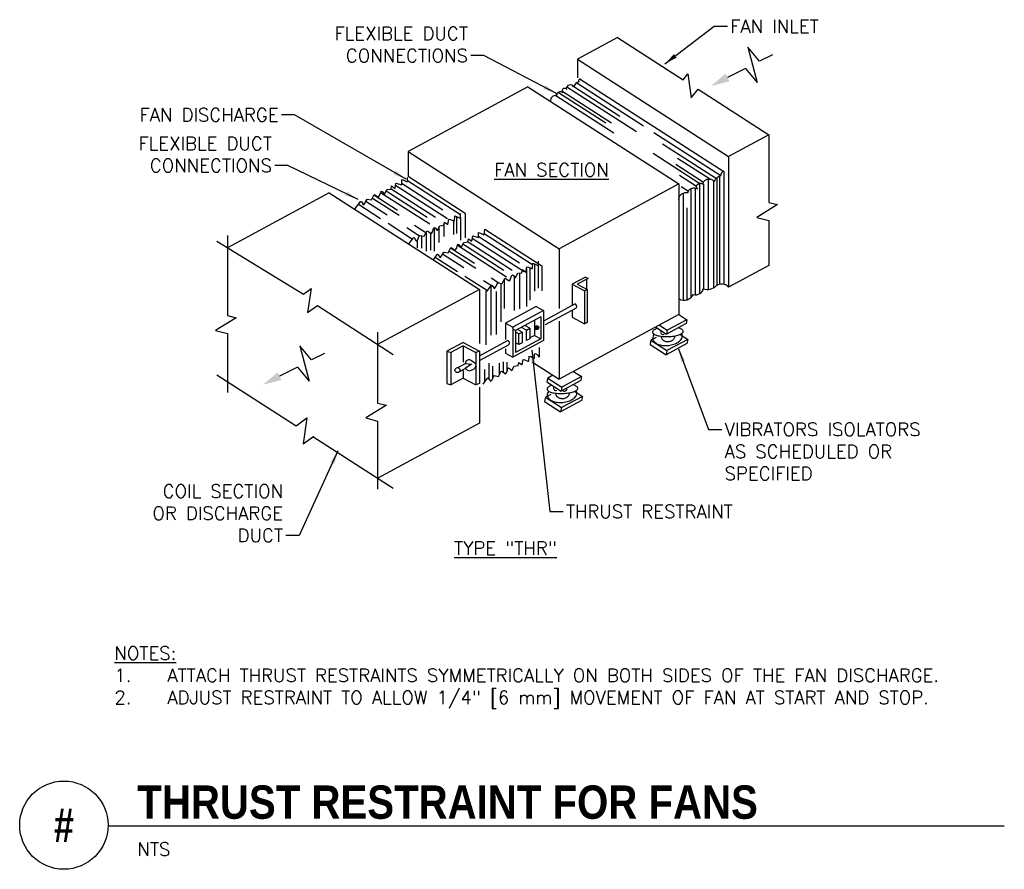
# Model space of a CAD drawing. Header units: inches. Extents: x 0.69 to 7.65, y 0.19 to 6.2.
import ezdxf
from ezdxf.enums import TextEntityAlignment as Align

# ---------------------------------------------------------------- set-up
doc = ezdxf.new("R2010")
doc.units = ezdxf.units.IN
doc.header["$MEASUREMENT"] = 0
for name, color, linetype in [('M-DETL-HEVY', 5, 'Continuous'), ('M-DETL-MEDM', 4, 'Continuous'), ('M-DETL-TEXT', 2, 'Continuous')]:
    doc.layers.add(name, color=color, linetype=linetype)
doc.styles.add('BOLD', font='bold.shx', dxfattribs={"width": 0.9})
doc.styles.add('Romans', font='romans.shx')
doc.dimstyles.new('VA-Dims', dxfattribs={"dimtxt": 0.09375, "dimasz": 0.09375, "dimexe": 0.09375, "dimexo": 0.03125, "dimgap": 0.02, "dimtad": 1, "dimdec": 5, "dimzin": 0, "dimdsep": 46, "dimlunit": 4, "dimtxsty": 'Romans', "dimblk": 'ARCHTICK', "dimcen": 0.09375, "dimclrd": 256, "dimclre": 256, "dimclrt": 256, "dimadec": 0, "dimazin": 0, "dimtfac": 1, "dimtdec": 5, "dimtofl": 0, "dimtmove": 0, "dimatfit": 3, "dimfxl": 1, "dimfrac": 2, "dimtolj": 1, "dimtzin": 0, "dimlwd": -1, "dimlwe": -1, "dimarcsym": 0})

# ---------------------------------------------------------------- blocks, each defined once
blk = doc.blocks.new('_ArchTick')
at = {"color": 0, "linetype": 'ByBlock', "const_width": 0.15}
blk.add_lwpolyline([(-0.5, -0.5), (0.5, 0.5)], dxfattribs=at)
blk = doc.blocks.new('ARROWR')
for p, q in [((0.734, 0.258), (0.62, -0.258)), ((0.792, 0), (0.734, 0.258)), ((0.562, 0), (0.271, 0)), ((0.562, 0), (0.62, -0.258)), ((1, 0), (0.792, 0))]:
    blk.add_line(p, q)
blk.add_solid([(0.271, 0.062), (0.271, -0.062), (0, 0)])

msp = doc.modelspace()

# ---------------------------------------------------------------- linework, layer by layer
at = {"layer": 'M-DETL-HEVY'}
for p, q in [((4.9181, 6.0753), (4.6342, 5.9219)), ((4.9181, 6.0753), (5.3827, 5.7762)), ((4.6342, 5.9219), (4.6342, 5.7897)), ((4.6342, 5.9219), (5.7033, 5.2336)), ((5.3827, 5.7762), (5.4154, 5.8193)), ((5.4154, 5.8193), (5.4392, 5.6491)), ((4.2832, 5.7272), (3.4355, 5.2693)), ((4.2832, 5.7272), (5.3524, 5.0388)), ((4.6541, 5.7811), (5.6698, 5.1272)), ((5.4392, 5.6491), (5.4871, 5.709)), ((5.4871, 5.709), (5.9873, 5.387)), ((5.9873, 5.387), (5.7033, 5.2336)), ((5.9873, 5.387), (5.9873, 4.9075)), ((3.4355, 5.2693), (4.5046, 4.5809)), ((3.4355, 5.2693), (3.4355, 5.0934)), ((5.7033, 5.2336), (5.7033, 4.3093)), ((5.3524, 5.0388), (4.5046, 4.5809)), ((5.3524, 5.0388), (5.3524, 4.1145)), ((2.8783, 4.977), (2.157, 4.5874)), ((2.8783, 4.977), (3.9415, 4.2925)), ((6.0503, 4.8926), (5.9044, 4.8019)), ((5.9873, 4.9075), (6.0503, 4.8926)), ((5.9044, 4.8019), (5.9873, 4.78)), ((5.9873, 4.78), (5.9873, 4.4627)), ((2.157, 4.6752), (2.157, 4.1071)), ((2.0832, 4.6349), (2.6945, 4.2583)), ((4.5046, 4.5809), (4.5046, 4.1572)), ((5.9873, 4.4627), (5.7033, 4.3093)), ((2.6945, 4.2583), (2.7487, 4.2985)), ((2.7487, 4.2985), (2.7239, 4.1285)), ((3.9415, 4.2925), (3.2202, 3.9029)), ((2.7239, 4.1285), (2.7941, 4.1777)), ((2.7941, 4.1777), (3.3307, 3.8317)), ((5.3524, 4.1145), (4.5046, 3.6566)), ((2.2201, 4.0922), (2.0741, 4.0015)), ((2.157, 4.1071), (2.2201, 4.0922)), ((4.5046, 4.0684), (4.5046, 3.6566)), ((2.0741, 4.0015), (2.157, 3.9796)), ((2.157, 3.9796), (2.157, 3.5627)), ((3.2202, 3.9907), (3.2202, 3.4879)), ((4.3158, 3.7782), (4.5046, 3.6566)), ((2.0832, 3.6888), (2.644, 3.3278)), ((3.9415, 3.5994), (3.9415, 3.3462)), ((3.2202, 3.4879), (3.2833, 3.473)), ((3.2833, 3.473), (3.1373, 3.3823)), ((2.644, 3.3278), (2.7196, 3.3839)), ((2.7196, 3.3839), (2.6927, 3.199)), ((3.1373, 3.3823), (3.2202, 3.3604)), ((3.2202, 3.3604), (3.2202, 2.8781)), ((3.9415, 3.3462), (3.2204, 2.9567)), ((2.6927, 3.199), (2.769, 3.2526)), ((2.7618, 3.2519), (3.3307, 2.8856))]:
    msp.add_line(p, q, dxfattribs=at)
at = {"layer": 'M-DETL-MEDM'}
for p, q in [((4.5594, 5.7271), (5.053, 5.4093)), ((4.6013, 5.7327), (4.9345, 5.5181)), ((4.6299, 5.7555), (5.1021, 5.4515)), ((4.4815, 5.6646), (4.8906, 5.4012)), ((4.5003, 5.6873), (4.8343, 5.4723)), ((4.5245, 5.6979), (4.8741, 5.4728)), ((5.1754, 5.4043), (5.6495, 5.0991)), ((5.2362, 5.3238), (5.6168, 5.0788)), ((5.1699, 5.2562), (5.5004, 5.0434)), ((5.3308, 5.1788), (5.5266, 5.0528)), ((5.343, 5.2226), (5.575, 5.0733)), ((3.4355, 5.0934), (3.8394, 4.8333)), ((5.3555, 5.1018), (5.477, 5.0237)), ((5.6382, 5.0945), (5.6382, 4.3284)), ((5.6698, 5.1272), (5.6698, 4.3291)), ((3.3467, 5.0301), (3.7137, 4.7938)), ((3.393, 5.0416), (3.6814, 4.8559)), ((3.4317, 5.0624), (3.8054, 4.8218)), ((5.3669, 5.0203), (5.4188, 4.9869)), ((5.4975, 5.0429), (5.4975, 4.2614)), ((5.5263, 5.0353), (5.5263, 4.2959)), ((5.5594, 5.0737), (5.5594, 4.2928)), ((5.5961, 5.0635), (5.5961, 4.3034)), ((5.6207, 5.0826), (5.6207, 4.3193)), ((3.1926, 4.9622), (3.3616, 4.8534)), ((3.2414, 4.9797), (3.5884, 4.7563)), ((3.2807, 4.9905), (3.5708, 4.8038)), ((3.3166, 5.0043), (3.6292, 4.8031)), ((5.3825, 4.9736), (5.3825, 4.2166)), ((5.4366, 5.0057), (5.4366, 4.2347)), ((5.468, 5.0102), (5.468, 4.2547)), ((3.0852, 4.8954), (3.2413, 4.7949)), ((3.1365, 4.918), (3.2871, 4.821)), ((3.1839, 4.9389), (3.3722, 4.8177)), ((3.7792, 4.8093), (3.7792, 4.6889)), ((3.8394, 4.8333), (3.8394, 4.6575)), ((5.4073, 4.8709), (5.4073, 4.2191)), ((3.2944, 4.7607), (3.4672, 4.6494)), ((3.4804, 4.748), (3.5617, 4.6957)), ((3.6886, 4.7553), (3.6886, 4.6666)), ((3.7576, 4.7769), (3.7576, 4.6801)), ((3.8058, 4.8018), (3.8058, 4.6408)), ((3.4265, 4.7313), (3.5172, 4.6729)), ((3.5312, 4.673), (3.5312, 4.584)), ((3.563, 4.6925), (3.563, 4.5639)), ((3.5943, 4.6903), (3.5943, 4.5699)), ((3.621, 4.7262), (3.621, 4.5639)), ((3.653, 4.7289), (3.653, 4.6253)), ((3.9748, 4.6878), (4.3161, 4.468)), ((3.9785, 4.7188), (4.3824, 4.4588)), ((3.4989, 4.6373), (3.4989, 4.5862)), ((3.7845, 4.6051), (4.1314, 4.3817)), ((3.8237, 4.616), (4.1138, 4.4293)), ((3.8596, 4.6297), (4.1722, 4.4285)), ((3.8898, 4.6555), (4.2567, 4.4192)), ((3.936, 4.667), (4.2244, 4.4814)), ((3.6795, 4.5434), (3.8301, 4.4465)), ((3.727, 4.5644), (3.9152, 4.4432)), ((3.7357, 4.5876), (3.9046, 4.4789)), ((3.6282, 4.5208), (3.7843, 4.4203)), ((4.3301, 4.474), (4.3301, 4.2792)), ((4.3568, 4.4618), (4.3568, 4.3008)), ((4.2247, 4.4088), (4.2247, 4.1547)), ((4.2725, 4.4403), (4.2725, 4.1713)), ((4.2962, 4.4467), (4.2962, 4.2154)), ((4.3824, 4.4588), (4.3824, 4.2829)), ((3.8374, 4.3861), (3.9964, 4.2837)), ((3.9695, 4.3567), (4.0522, 4.3035)), ((4.0235, 4.3735), (4.0772, 4.3389)), ((4.093, 4.3341), (4.093, 4.0632)), ((4.1154, 4.3654), (4.1154, 4.1575)), ((4.187, 4.382), (4.187, 4.1436)), ((4.691, 4.38), (4.5965, 4.329)), ((4.5965, 4.329), (4.5965, 4.1795)), ((4.5965, 4.329), (4.684, 4.2817)), ((4.7093, 4.3702), (4.633, 4.329)), ((4.633, 4.329), (4.7022, 4.2916)), ((4.691, 4.38), (4.7093, 4.3702)), ((4.698, 4.3641), (4.698, 4.2939)), ((3.9415, 4.2925), (3.9415, 3.9105)), ((3.9853, 4.2823), (3.9853, 3.8995)), ((4.022, 4.3128), (4.022, 3.9689)), ((4.0587, 4.2767), (4.0587, 3.9744)), ((4.7022, 4.2916), (4.684, 4.2817)), ((4.684, 4.2817), (4.684, 4.0477)), ((4.7022, 4.2916), (4.7022, 4.0575)), ((4.402, 4.0735), (4.6154, 4.1898)), ((4.3429, 4.1711), (4.1259, 4.0539)), ((4.3946, 4.1432), (4.1775, 4.0259)), ((4.3429, 4.1711), (4.3946, 4.1432)), ((4.3946, 4.1432), (4.3946, 3.9309)), ((4.4078, 4.0434), (4.6267, 4.1627)), ((4.5965, 4.1463), (4.5965, 4.0949)), ((5.3524, 4.1145), (5.4087, 4.0782)), ((4.1259, 4.0539), (4.1259, 3.9381)), ((4.1259, 4.0539), (4.1775, 4.0259)), ((4.3739, 4.0978), (4.1965, 4.0019)), ((4.3293, 4.0737), (4.3293, 3.9661)), ((4.3739, 4.0978), (4.3739, 3.942)), ((4.5965, 4.0949), (4.684, 4.0477)), ((4.7022, 4.0575), (4.684, 4.0477)), ((5.4033, 4.0515), (5.2647, 3.9766)), ((5.4087, 4.0782), (5.27, 4.0033)), ((5.4087, 4.0782), (5.4033, 4.0515)), ((4.1775, 4.0259), (4.1775, 3.8136)), ((4.1965, 4.0019), (4.1775, 4.0119)), ((4.1965, 4.0019), (4.1965, 3.8462)), ((4.2202, 3.9776), (4.1965, 3.9901)), ((4.2439, 3.9904), (4.2091, 4.0088)), ((4.2732, 4.0049), (4.2371, 4.0239)), ((4.2969, 4.0177), (4.2608, 4.0367)), ((5.1882, 4.0259), (5.2647, 3.9766)), ((5.2137, 4.0396), (5.27, 4.0033)), ((5.27, 4.0033), (5.2647, 3.9766)), ((5.27, 4.0033), (5.2647, 3.9766)), ((5.3586, 3.9751), (5.415, 3.9388)), ((3.8261, 3.9178), (3.7106, 3.8555)), ((3.8261, 3.9178), (3.9415, 3.8555)), ((3.9415, 3.8224), (4.1396, 3.9304)), ((3.9415, 3.7891), (4.1509, 3.9033)), ((4.3946, 3.9309), (4.1775, 3.8136)), ((4.3739, 3.942), (4.1965, 3.8462)), ((4.2202, 3.9025), (4.1965, 3.9151)), ((4.3293, 3.9661), (4.2969, 3.9487)), ((4.3293, 3.9661), (4.3739, 3.942)), ((5.1538, 3.9322), (5.1479, 3.9028)), ((5.1479, 3.9028), (5.2615, 3.8297)), ((5.1912, 3.9524), (5.1538, 3.9322)), ((5.1538, 3.9322), (5.2674, 3.8591)), ((5.4091, 3.9094), (5.2615, 3.8297)), ((5.415, 3.9388), (5.2674, 3.8591)), ((5.415, 3.9388), (5.4091, 3.9094)), ((3.7106, 3.8555), (3.7381, 3.8455)), ((3.7106, 3.8555), (3.7106, 3.6276)), ((3.8261, 3.893), (3.7381, 3.8455)), ((3.7381, 3.8455), (3.7381, 3.6177)), ((3.8261, 3.893), (3.914, 3.8455)), ((3.8261, 3.893), (3.8261, 3.7767)), ((3.9415, 3.8555), (3.914, 3.8455)), ((3.914, 3.8455), (3.914, 3.6177)), ((3.9415, 3.8555), (3.9415, 3.6276)), ((4.1259, 3.8717), (4.1259, 3.8415)), ((4.1259, 3.8415), (4.1775, 3.8136)), ((4.3662, 3.814), (4.3662, 3.8817)), ((5.2674, 3.8591), (5.2615, 3.8297)), ((3.7883, 3.7388), (3.8429, 3.7686)), ((3.884, 3.7631), (3.8395, 3.7335)), ((3.8429, 3.7686), (3.884, 3.7631)), ((4.0098, 3.6558), (4.0098, 3.77)), ((4.0832, 3.6893), (4.0832, 3.77)), ((4.1108, 3.7051), (4.1108, 3.7801)), ((4.1356, 3.7136), (4.1356, 3.7768)), ((3.8006, 3.7123), (3.8395, 3.7335)), ((3.8261, 3.7175), (3.8261, 3.6652)), ((3.9787, 3.6383), (3.9787, 3.726)), ((4.036, 3.6689), (4.036, 3.7497)), ((4.6059, 3.7113), (4.6623, 3.6751)), ((3.7106, 3.6276), (3.7381, 3.6177)), ((3.8261, 3.6652), (3.7381, 3.6177)), ((3.8261, 3.6652), (3.914, 3.6177)), ((3.9415, 3.6276), (3.914, 3.6177)), ((4.4235, 3.6647), (4.4181, 3.6379)), ((4.4181, 3.6379), (4.5183, 3.5734)), ((4.4608, 3.6848), (4.4235, 3.6647)), ((4.4235, 3.6647), (4.5236, 3.6002)), ((4.6569, 3.6483), (4.5183, 3.5734)), ((4.6623, 3.6751), (4.5236, 3.6002)), ((4.6623, 3.6751), (4.6569, 3.6483)), ((4.5236, 3.6002), (4.5183, 3.5734)), ((4.5236, 3.6002), (4.5183, 3.5734)), ((4.6122, 3.5719), (4.6686, 3.5356)), ((4.4074, 3.5291), (4.4015, 3.4997)), ((4.4015, 3.4997), (4.5151, 3.4265)), ((4.4448, 3.5493), (4.4074, 3.5291)), ((4.4074, 3.5291), (4.521, 3.4559)), ((4.6626, 3.5062), (4.5151, 3.4265)), ((4.6686, 3.5356), (4.521, 3.4559)), ((4.6686, 3.5356), (4.6626, 3.5062)), ((4.521, 3.4559), (4.5151, 3.4265))]:
    msp.add_line(p, q, dxfattribs=at)
for points in [[(5.603, 5.0559, -0.052623), (5.608, 5.0671), (5.608, 5.0671, -0.049668), (5.6155, 5.0773), (5.6155, 5.0773, -0.046487), (5.625, 5.0862), (5.625, 5.0862, -0.043573), (5.6364, 5.0935), (5.6364, 5.0935, -0.04123), (5.6491, 5.0989), (5.6491, 5.0989, -0.03961), (5.6491, 5.0989)], [(5.4866, 5.0024, -0.048664), (5.4827, 5.0057), (5.4827, 5.0057, -0.052224), (5.4798, 5.0096), (5.4798, 5.0096, -0.05561), (5.4777, 5.0138), (5.4777, 5.0138, -0.058046), (5.4768, 5.0184), (5.4768, 5.0184, -0.058832), (5.4768, 5.023), (5.4768, 5.023, -0.057716), (5.478, 5.0275), (5.478, 5.0275, -0.055053), (5.4802, 5.0317), (5.4802, 5.0317, -0.051583), (5.4834, 5.0354), (5.4834, 5.0354, -0.048061), (5.4873, 5.0386), (5.4873, 5.0386, -0.045025), (5.492, 5.0411), (5.492, 5.0411, -0.04277), (5.4971, 5.0428), (5.4971, 5.0428, -0.041425), (5.5025, 5.0436), (5.5025, 5.0436, -0.041033), (5.508, 5.0436), (5.508, 5.0436, -0.041601), (5.5134, 5.0426), (5.5134, 5.0426, -0.043117), (5.5185, 5.0407), (5.5185, 5.0407, -0.045527), (5.523, 5.0381), (5.523, 5.0381, -0.048681), (5.5268, 5.0348), (5.5268, 5.0348, -0.052241), (5.5298, 5.0309)], [(5.523, 5.0381, -0.060585), (5.5238, 5.0453), (5.5238, 5.0453, -0.058661), (5.5263, 5.0522), (5.5263, 5.0522, -0.055342), (5.5305, 5.0586), (5.5305, 5.0586, -0.051524), (5.536, 5.0641), (5.536, 5.0641, -0.047969), (5.5429, 5.0686), (5.5429, 5.0686, -0.045145), (5.5506, 5.0718), (5.5506, 5.0718, -0.043278), (5.559, 5.0737), (5.559, 5.0737, -0.042449), (5.5676, 5.0741), (5.5676, 5.0741, -0.042679), (5.5762, 5.073), (5.5762, 5.073, -0.043964), (5.5843, 5.0706), (5.5843, 5.0706, -0.046262), (5.5917, 5.0668), (5.5917, 5.0668, -0.049442), (5.598, 5.0618), (5.598, 5.0618, -0.053187), (5.603, 5.0559)], [(5.3526, 4.9262, -0.057122), (5.352, 4.9348), (5.352, 4.9348, -0.056713), (5.3535, 4.9434), (5.3535, 4.9434, -0.054697), (5.3568, 4.9516), (5.3568, 4.9516, -0.051643), (5.362, 4.9591), (5.362, 4.9591, -0.048259), (5.3688, 4.9656), (5.3688, 4.9656, -0.045123), (5.3769, 4.971), (5.3769, 4.971, -0.042597), (5.3861, 4.975), (5.3861, 4.975, -0.04086), (5.3961, 4.9774), (5.3961, 4.9774, -0.039982), (5.4064, 4.9782), (5.4064, 4.9782, -0.039984), (5.4167, 4.9774)], [(5.4167, 4.9774, -0.0605), (5.418, 4.9845), (5.418, 4.9845, -0.058099), (5.4209, 4.9912), (5.4209, 4.9912, -0.054526), (5.4254, 4.9973), (5.4254, 4.9973, -0.050685), (5.4313, 5.0025), (5.4313, 5.0025, -0.047274), (5.4384, 5.0066), (5.4384, 5.0066, -0.044688), (5.4463, 5.0094), (5.4463, 5.0094, -0.043104), (5.4547, 5.0108), (5.4547, 5.0108, -0.042582), (5.4633, 5.0108), (5.4633, 5.0108, -0.043132), (5.4717, 5.0094), (5.4717, 5.0094, -0.044743), (5.4796, 5.0065), (5.4796, 5.0065, -0.047354), (5.4866, 5.0024)], [(5.202, 4.017, 0.008354), (5.1964, 4.0152), (5.1964, 4.0152, 0.033799), (5.183, 4.0096), (5.183, 4.0096, 0.052403), (5.1731, 4.0035), (5.1731, 4.0035, 0.089602), (5.1671, 3.9969), (5.1671, 3.9969, 0.14201), (5.1652, 3.9901), (5.1652, 3.9901, 0.14201), (5.1674, 3.9835), (5.1674, 3.9835, 0.089602), (5.1738, 3.9773), (5.1738, 3.9773, 0.052403), (5.184, 3.9716), (5.184, 3.9716, 0.033799), (5.1977, 3.9668), (5.1977, 3.9668, 0.024384), (5.2143, 3.963), (5.2143, 3.963, 0.019387), (5.2332, 3.9603), (5.2332, 3.9603, 0.016756), (5.2537, 3.9589), (5.2537, 3.9589, 0.01561), (5.275, 3.9588), (5.275, 3.9588, 0.01561), (5.2962, 3.9601), (5.2962, 3.9601, 0.016756), (5.3166, 3.9626), (5.3166, 3.9626, 0.019387), (5.3353, 3.9662), (5.3353, 3.9662, 0.024384), (5.3517, 3.9709), (5.3517, 3.9709, 0.033799), (5.3651, 3.9765), (5.3651, 3.9765, 0.052403), (5.375, 3.9827), (5.375, 3.9827, 0.089602), (5.381, 3.9893), (5.381, 3.9893, 0.14201), (5.3829, 3.996), (5.3829, 3.996, 0.14201), (5.3807, 4.0026), (5.3807, 4.0026, 0.089602), (5.3743, 4.0089), (5.3743, 4.0089, 0.052403), (5.3641, 4.0145), (5.3641, 4.0145, 0.033799), (5.3504, 4.0193), (5.3504, 4.0193, 0.00657), (5.346, 4.0205)], [(5.202, 4.017, 0.008354), (5.1964, 4.0152), (5.1964, 4.0152, 0.033799), (5.183, 4.0096), (5.183, 4.0096, 0.052403), (5.1731, 4.0035), (5.1731, 4.0035, 0.089602), (5.1671, 3.9969), (5.1671, 3.9969, 0.14201), (5.1652, 3.9901), (5.1652, 3.9901, 0.14201), (5.1674, 3.9835), (5.1674, 3.9835, 0.089602), (5.1738, 3.9773), (5.1738, 3.9773, 0.052403), (5.184, 3.9716), (5.184, 3.9716, 0.033799), (5.1977, 3.9668), (5.1977, 3.9668, 0.024384), (5.2143, 3.963), (5.2143, 3.963, 0.019387), (5.2332, 3.9603), (5.2332, 3.9603, 0.016756), (5.2537, 3.9589), (5.2537, 3.9589, 0.01561), (5.275, 3.9588), (5.275, 3.9588, 0.01561), (5.2962, 3.9601), (5.2962, 3.9601, 0.016756), (5.3166, 3.9626), (5.3166, 3.9626, 0.019387), (5.3353, 3.9662), (5.3353, 3.9662, 0.024384), (5.3517, 3.9709), (5.3517, 3.9709, 0.033799), (5.3651, 3.9765), (5.3651, 3.9765, 0.052403), (5.375, 3.9827), (5.375, 3.9827, 0.089602), (5.381, 3.9893), (5.381, 3.9893, 0.14201), (5.3829, 3.996), (5.3829, 3.996, 0.14201), (5.3807, 4.0026), (5.3807, 4.0026, 0.089602), (5.3743, 4.0089), (5.3743, 4.0089, 0.052403), (5.3641, 4.0145), (5.3641, 4.0145, 0.033799), (5.3504, 4.0193), (5.3504, 4.0193, 0.00657), (5.346, 4.0205)], [(5.1782, 3.9745, 0.238678), (5.1667, 3.9449), (5.1667, 3.9449, 0.084521), (5.1699, 3.9335), (5.1699, 3.9335, 0.073498), (5.177, 3.923), (5.177, 3.923, 0.059118), (5.1877, 3.9137), (5.1877, 3.9137, 0.047007), (5.2016, 3.906), (5.2016, 3.906, 0.038442), (5.2182, 3.9003), (5.2182, 3.9003, 0.03289), (5.2368, 3.8966), (5.2368, 3.8966, 0.029612), (5.2568, 3.8952), (5.2568, 3.8952, 0.028095), (5.2773, 3.8962), (5.2773, 3.8962, 0.028095), (5.2976, 3.8994), (5.2976, 3.8994, 0.029612), (5.3169, 3.9047), (5.3169, 3.9047, 0.03289), (5.3344, 3.9121), (5.3344, 3.9121, 0.038442), (5.3495, 3.921), (5.3495, 3.921, 0.047007), (5.3616, 3.9314), (5.3616, 3.9314, 0.059118), (5.3703, 3.9426), (5.3703, 3.9426, 0.073498), (5.3751, 3.9543), (5.3751, 3.9543, 0.084521), (5.3759, 3.9661)], [(5.2271, 3.961, 0.056587), (5.2273, 3.9543), (5.2273, 3.9543, 0.062977), (5.2293, 3.9471), (5.2293, 3.9471, 0.060034), (5.2331, 3.9404), (5.2331, 3.9404, 0.055252), (5.2385, 3.9346), (5.2385, 3.9346, 0.050031), (5.2454, 3.9298), (5.2454, 3.9298, 0.045378), (5.2534, 3.9262), (5.2534, 3.9262, 0.041781), (5.2623, 3.9239), (5.2623, 3.9239, 0.039389), (5.2718, 3.9231), (5.2718, 3.9231, 0.038204), (5.2814, 3.9238), (5.2814, 3.9238, 0.038204), (5.2908, 3.9259), (5.2908, 3.9259, 0.039389), (5.2996, 3.9293), (5.2996, 3.9293, 0.041781), (5.3075, 3.934), (5.3075, 3.934, 0.045378), (5.3142, 3.9398), (5.3142, 3.9398, 0.050031), (5.3194, 3.9464), (5.3194, 3.9464, 0.055252), (5.3229, 3.9535), (5.3229, 3.9535, 0.060034), (5.3247, 3.961), (5.3247, 3.961, 0.025244), (5.3248, 3.964)], [(4.4556, 3.6138, 0.008354), (4.45, 3.612), (4.45, 3.612, 0.033799), (4.4366, 3.6065), (4.4366, 3.6065, 0.052403), (4.4267, 3.6003), (4.4267, 3.6003, 0.089602), (4.4207, 3.5937), (4.4207, 3.5937, 0.14201), (4.4187, 3.587), (4.4187, 3.587, 0.14201), (4.421, 3.5803), (4.421, 3.5803, 0.089602), (4.4274, 3.5741), (4.4274, 3.5741, 0.052403), (4.4376, 3.5684), (4.4376, 3.5684, 0.033799), (4.4513, 3.5636), (4.4513, 3.5636, 0.024384), (4.4679, 3.5598), (4.4679, 3.5598, 0.019387), (4.4868, 3.5572), (4.4868, 3.5572, 0.016756), (4.5073, 3.5558), (4.5073, 3.5558, 0.01561), (4.5285, 3.5557), (4.5285, 3.5557, 0.01561), (4.5498, 3.5569), (4.5498, 3.5569, 0.016756), (4.5701, 3.5594), (4.5701, 3.5594, 0.019387), (4.5889, 3.5631), (4.5889, 3.5631, 0.024384), (4.6053, 3.5678), (4.6053, 3.5678, 0.033799), (4.6187, 3.5733), (4.6187, 3.5733, 0.052403), (4.6286, 3.5795), (4.6286, 3.5795, 0.089602), (4.6346, 3.5861), (4.6346, 3.5861, 0.14201), (4.6365, 3.5928), (4.6365, 3.5928, 0.14201), (4.6342, 3.5994), (4.6342, 3.5994, 0.089602), (4.6279, 3.6057), (4.6279, 3.6057, 0.052403), (4.6177, 3.6113), (4.6177, 3.6113, 0.033799), (4.604, 3.6162), (4.604, 3.6162, 0.00657), (4.5995, 3.6173)], [(4.4556, 3.6138, 0.008354), (4.45, 3.612), (4.45, 3.612, 0.033799), (4.4366, 3.6065), (4.4366, 3.6065, 0.052403), (4.4267, 3.6003), (4.4267, 3.6003, 0.089602), (4.4207, 3.5937), (4.4207, 3.5937, 0.14201), (4.4187, 3.587), (4.4187, 3.587, 0.14201), (4.421, 3.5803), (4.421, 3.5803, 0.089602), (4.4274, 3.5741), (4.4274, 3.5741, 0.052403), (4.4376, 3.5684), (4.4376, 3.5684, 0.033799), (4.4513, 3.5636), (4.4513, 3.5636, 0.024384), (4.4679, 3.5598), (4.4679, 3.5598, 0.019387), (4.4868, 3.5572), (4.4868, 3.5572, 0.016756), (4.5073, 3.5558), (4.5073, 3.5558, 0.01561), (4.5285, 3.5557), (4.5285, 3.5557, 0.01561), (4.5498, 3.5569), (4.5498, 3.5569, 0.016756), (4.5701, 3.5594), (4.5701, 3.5594, 0.019387), (4.5889, 3.5631), (4.5889, 3.5631, 0.024384), (4.6053, 3.5678), (4.6053, 3.5678, 0.033799), (4.6187, 3.5733), (4.6187, 3.5733, 0.052403), (4.6286, 3.5795), (4.6286, 3.5795, 0.089602), (4.6346, 3.5861), (4.6346, 3.5861, 0.14201), (4.6365, 3.5928), (4.6365, 3.5928, 0.14201), (4.6342, 3.5994), (4.6342, 3.5994, 0.089602), (4.6279, 3.6057), (4.6279, 3.6057, 0.052403), (4.6177, 3.6113), (4.6177, 3.6113, 0.033799), (4.604, 3.6162), (4.604, 3.6162, 0.00657), (4.5995, 3.6173)], [(4.4318, 3.5713, 0.238678), (4.4203, 3.5417), (4.4203, 3.5417, 0.084521), (4.4235, 3.5303), (4.4235, 3.5303, 0.073498), (4.4306, 3.5198), (4.4306, 3.5198, 0.059118), (4.4413, 3.5105), (4.4413, 3.5105, 0.047007), (4.4552, 3.5029), (4.4552, 3.5029, 0.038442), (4.4718, 3.4971), (4.4718, 3.4971, 0.03289), (4.4904, 3.4934), (4.4904, 3.4934, 0.029612), (4.5104, 3.4921), (4.5104, 3.4921, 0.028095), (4.5309, 3.493), (4.5309, 3.493, 0.028095), (4.5512, 3.4962), (4.5512, 3.4962, 0.029612), (4.5705, 3.5016), (4.5705, 3.5016, 0.03289), (4.588, 3.5089), (4.588, 3.5089, 0.038442), (4.6031, 3.5179), (4.6031, 3.5179, 0.047007), (4.6152, 3.5282), (4.6152, 3.5282, 0.059118), (4.6238, 3.5394), (4.6238, 3.5394, 0.073498), (4.6287, 3.5512), (4.6287, 3.5512, 0.084521), (4.6295, 3.5629)], [(4.4806, 3.5579, 0.056587), (4.4808, 3.5511), (4.4808, 3.5511, 0.062977), (4.4828, 3.5439), (4.4828, 3.5439, 0.060034), (4.4866, 3.5373), (4.4866, 3.5373, 0.055252), (4.4921, 3.5314), (4.4921, 3.5314, 0.050031), (4.499, 3.5266), (4.499, 3.5266, 0.045378), (4.507, 3.523), (4.507, 3.523, 0.041781), (4.5159, 3.5207), (4.5159, 3.5207, 0.039389), (4.5254, 3.5199), (4.5254, 3.5199, 0.038204), (4.535, 3.5206), (4.535, 3.5206, 0.038204), (4.5443, 3.5227), (4.5443, 3.5227, 0.039389), (4.5531, 3.5262), (4.5531, 3.5262, 0.041781), (4.561, 3.5309), (4.561, 3.5309, 0.045378), (4.5677, 3.5366), (4.5677, 3.5366, 0.050031), (4.573, 3.5432), (4.573, 3.5432, 0.055252), (4.5765, 3.5504), (4.5765, 3.5504, 0.060034), (4.5782, 3.5578), (4.5782, 3.5578, 0.025244), (4.5784, 3.5608)]]:
    msp.add_lwpolyline(points, format="xyb", dxfattribs=at)
for points in [[(3.0591, 4.8606), (3.0993, 4.9142), (3.1015, 4.9156), (3.1064, 4.9116), (3.1168, 4.8948), (3.1218, 4.892), (3.1457, 4.9312), (3.1762, 4.9261), (3.1948, 4.9636), (3.205, 4.9599), (3.2204, 4.9468), (3.2266, 4.9449), (3.2343, 4.9565), (3.2422, 4.9814), (3.2478, 4.9875), (3.255, 4.9825), (3.2656, 4.9698), (3.2703, 4.9687), (3.2862, 4.9994), (3.3154, 5.0028), (3.3194, 5.025), (3.3432, 5.008), (3.3499, 5.0455), (3.391, 5.0335), (3.392, 5.0703), (3.4053, 5.0658), (3.4275, 5.0533), (3.4317, 5.0567), (3.4317, 5.0857)], [(3.4411, 4.6147), (3.4733, 4.6575), (3.4755, 4.6589), (3.4804, 4.655), (3.4909, 4.6382), (3.4959, 4.6353), (3.5045, 4.6462), (3.514, 4.6685), (3.5197, 4.6746), (3.5502, 4.6694), (3.5688, 4.707), (3.5791, 4.7032), (3.5945, 4.6902), (3.6006, 4.6882), (3.6083, 4.6998), (3.6163, 4.7247), (3.6218, 4.7308), (3.629, 4.7258), (3.6397, 4.7131), (3.6444, 4.7121), (3.6603, 4.7428), (3.6895, 4.7462), (3.6934, 4.7683), (3.7173, 4.7513), (3.7239, 4.7888), (3.736, 4.7865), (3.7576, 4.7769), (3.765, 4.7769), (3.766, 4.8137), (3.7793, 4.8092), (3.8015, 4.7966), (3.8058, 4.8), (3.8058, 4.829)], [(3.6147, 4.5029), (3.6423, 4.5396), (3.6445, 4.541), (3.6494, 4.5371), (3.6599, 4.5203), (3.6648, 4.5175), (3.6887, 4.5567), (3.7192, 4.5516), (3.7378, 4.5891), (3.748, 4.5854), (3.7634, 4.5723), (3.7696, 4.5703), (3.7773, 4.582), (3.7852, 4.6068), (3.7908, 4.613), (3.798, 4.608), (3.8086, 4.5953), (3.8133, 4.5942), (3.8293, 4.6249), (3.8584, 4.6283), (3.8624, 4.6505), (3.8863, 4.6334), (3.8929, 4.6709), (3.934, 4.659), (3.935, 4.6958), (3.9483, 4.6913), (3.9705, 4.6788), (3.9748, 4.6821), (3.9785, 4.7188)], [(3.9928, 4.2789), (4.025, 4.3218), (4.0272, 4.3232), (4.0321, 4.3193), (4.0425, 4.3024), (4.0475, 4.2996), (4.0561, 4.3105), (4.0656, 4.3328), (4.0714, 4.3388), (4.1019, 4.3337), (4.1204, 4.3712), (4.1307, 4.3675), (4.1461, 4.3545), (4.1523, 4.3525), (4.16, 4.3641), (4.1679, 4.389), (4.1735, 4.3951), (4.1806, 4.3901), (4.1913, 4.3774), (4.196, 4.3764), (4.2119, 4.407), (4.2411, 4.4105), (4.2451, 4.4326), (4.2689, 4.4156), (4.2756, 4.4531), (4.2877, 4.4507), (4.3092, 4.4411), (4.3167, 4.4412), (4.3177, 4.4779), (4.331, 4.4735), (4.3532, 4.4609), (4.3574, 4.4643), (4.3574, 4.4933)], [(4.2202, 3.9025), (4.2202, 3.9776), (4.2439, 3.9904), (4.2439, 3.9154), (4.2202, 3.9025)], [(4.2732, 3.9298), (4.2732, 4.0049), (4.2969, 4.0177), (4.2969, 3.9426), (4.2732, 3.9298)], [(3.9665, 3.6221), (3.9987, 3.6649), (4.0009, 3.6663), (4.0057, 3.6624), (4.0162, 3.6456), (4.0212, 3.6428), (4.0298, 3.6536), (4.0393, 3.6759), (4.0451, 3.682), (4.0756, 3.6769), (4.0941, 3.7144), (4.1044, 3.7107), (4.1198, 3.6976), (4.1259, 3.6956), (4.1336, 3.7073), (4.1416, 3.7321), (4.1472, 3.7383), (4.1543, 3.7333), (4.165, 3.7206), (4.1697, 3.7195), (4.1856, 3.7502), (4.2148, 3.7536), (4.2187, 3.7758), (4.2426, 3.7587), (4.2492, 3.7962), (4.2613, 3.7939), (4.2829, 3.7843), (4.2903, 3.7843), (4.2913, 3.8211), (4.3046, 3.8166), (4.3269, 3.8041), (4.3311, 3.8074), (4.3311, 3.8364)], [(3.8429, 3.7686), (3.8459, 3.7843), (3.8486, 3.7886), (3.8589, 3.794), (3.8662, 3.7968), (3.8697, 3.7968), (3.8749, 3.7948), (3.8848, 3.7884), (3.8999, 3.7778), (3.9066, 3.7721), (3.912, 3.7656), (3.914, 3.762), (3.9149, 3.7593), (3.9149, 3.7535), (3.9131, 3.7475), (3.9076, 3.7355), (3.9043, 3.73), (3.898, 3.7261), (3.8848, 3.7202), (3.8755, 3.716), (3.8708, 3.7147), (3.8653, 3.7153), (3.8545, 3.7216), (3.8437, 3.73), (3.8397, 3.7336)]]:
    msp.add_lwpolyline(points, dxfattribs=at)
msp.add_circle((3.7851, 3.7212), 0.0179, dxfattribs=at)
for centre, radius, start, end in [((4.5429, 5.6976), 0.0184, 27.07754, 229.63849), ((4.5827, 5.7118), 0.0279, 29.32619, 180.51666), ((4.6559, 5.7121), 0.0506, 101.07448, 164.696), ((4.652, 5.7707), 0.0107, 47.3597, 236.90112), ((4.4786, 5.6292), 0.0355, 79.03816, 188.40999), ((4.5129, 5.6628), 0.0276, 48.97465, 177.43108), ((5.6715, 5.1046), 0.0227, 94.42581, 194.06048), ((5.6554, 4.2666), 0.0641, 41.72786, 127.95824), ((5.3873, 4.2919), 0.0755, 242.47459, 332.47451), ((5.4705, 4.3123), 0.0577, 253.55894, 348.04162), ((5.5516, 4.3889), 0.0964, 254.48083, 311.90064), ((4.6116, 4.1723), 0.0179, 327.64866, 77.72432), ((5.2383, 3.9894), 0.016, 134.35823, 300.87271), ((5.3409, 3.9624), 0.0352, 5.98549, 25.31028), ((4.1358, 3.9129), 0.0179, 327.64866, 77.72432), ((4.3236, 3.7859), 0.051, 33.3592, 81.56971), ((4.481, 3.5932), 0.016, 134.35823, 300.87271), ((4.5429, 3.5878), 0.0161, 211.80088, 24.95068), ((4.5945, 3.5593), 0.0352, 5.98549, 25.31028)]:
    msp.add_arc(centre, radius, start, end, dxfattribs=at)
at = {"layer": 'M-DETL-TEXT'}
msp.add_line((1.3125, 0.4951), (7.6544, 0.4951), dxfattribs=at)
msp.add_circle((1, 0.5), 0.3125, dxfattribs=at)

# ---------------------------------------------------------------- block references
at = {"layer": 'M-DETL-MEDM', "xscale": 0.4890834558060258, "yscale": 0.4890834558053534, "zscale": 0.4890834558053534, "rotation": 27.0315582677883}
for p in [(5.5778, 5.7318), (2.4081, 3.6176)]:
    msp.add_blockref('ARROWR', p, dxfattribs=at)

# ---------------------------------------------------------------- texts
at = {"layer": 'M-DETL-TEXT', "style": 'Romans'}
msp.add_text('%%UFAN SECTION', height=0.09375, dxfattribs=at).set_placement((4.044, 5.0927))
at = {"layer": 'M-DETL-TEXT', "style": 'BOLD', "width": 0.8}
msp.add_text('#', height=0.2362, dxfattribs=at).set_placement((1, 0.5), align=Align.MIDDLE)
at = {"layer": 'M-DETL-TEXT', "char_height": 0.09375, "style": 'Romans'}
for s, insert, attachment_point in [('FAN INLET', (5.7146, 6.2019), 1), ('FLEXIBLE DUCT\\PCONNECTIONS', (3.8589, 5.9005), 9), ('FAN DISCHARGE', (2.5193, 5.4812), 9), ('FLEXIBLE DUCT\\PCONNECTIONS', (2.472, 5.1229), 9), ('VIBRATORS ISOLATORS\\PAS SCHEDULED OR\\PSPECIFIED', (5.6754, 3.3487), 1), ('COIL SECTION\\POR DISCHARGE\\PDUCT', (2.5507, 2.5045), 9), ('THRUST RESTRAINT', (4.5518, 2.7672), 1)]:
    msp.add_mtext(s, dxfattribs=dict(at, insert=insert, attachment_point=attachment_point))
at = {"layer": 'M-DETL-TEXT', "attachment_point": 1}
for s, insert, char_height, width, style in [('{\\LTYPE "THR"}', (3.761, 2.5078), 0.09375, 1.220134, 'Romans'), ('{\\LNOTES:}   \\P\\pi-0.375,l0.375;1.^IATTACH THRUST RESTRAINTS SYMMETRICALLY ON BOTH SIDES OF THE FAN DISCHARGE.   \\P2.^IADJUST RESTRAINT TO ALLOW 1/4" [6 mm] MOVEMENT OF FAN AT START AND STOP. ', (1.3575, 1.7638), 0.09375, 5.844562, 'Romans'), ('THRUST RESTRAINT FOR FANS', (1.52, 0.7812), 0.23622, 4.670818, 'BOLD'), ('NTS', (1.5201, 0.3771), 0.09375, 0.182143, 'Romans')]:
    msp.add_mtext(s, dxfattribs=dict(at, insert=insert, char_height=char_height, width=width, style=style))

# ---------------------------------------------------------------- meshes
at = {"layer": 'M-DETL-MEDM'}
mesh = msp.add_polyface(dxfattribs=at)
corners = [(4.3341, 4.0134), (4.333, 4.0143), (4.3366, 4.0121), (4.332, 4.015), (4.3372, 4.0118), (4.3311, 4.0162), (4.3394, 4.0111), (4.3305, 4.0169), (4.3402, 4.0109), (4.3299, 4.0182), (4.3425, 4.0105), (4.3296, 4.0189), (4.3434, 4.0104), (4.3294, 4.0203), (4.3456, 4.0102), (4.3293, 4.021), (4.3466, 4.0103), (4.3295, 4.0225), (4.3488, 4.0105), (4.3296, 4.0232), (4.3498, 4.0106), (4.3302, 4.0245), (4.3519, 4.0111), (4.3305, 4.0252), (4.3528, 4.0114), (4.3315, 4.0264), (4.3547, 4.0121), (4.332, 4.0271), (4.3555, 4.0125), (4.3334, 4.0282), (4.3572, 4.0134), (4.3341, 4.0287), (4.3579, 4.0139), (4.3358, 4.0296), (4.3593, 4.015), (4.3366, 4.03), (4.3597, 4.0157), (4.3385, 4.0307), (4.3608, 4.0169), (4.3394, 4.031), (4.3611, 4.0176), (4.3415, 4.0315), (4.3617, 4.0189), (4.3425, 4.0316), (4.3618, 4.0196), (4.362, 4.021), (4.3447, 4.0318), (4.362, 4.021), (4.3619, 4.0218), (4.3456, 4.0319), (4.3617, 4.0232), (4.3479, 4.0317), (4.3614, 4.0239), (4.3488, 4.0316), (4.3608, 4.0252), (4.3511, 4.0312), (4.3602, 4.0259), (4.3519, 4.031), (4.3593, 4.0271), (4.3541, 4.0303), (4.3583, 4.0278), (4.3547, 4.03), (4.3572, 4.0287)]
mesh.append_faces([[corners[k] for k in face] for face in [(0, 0, 2, 1), (1, 2, 4, 3), (3, 4, 6, 5), (5, 6, 8, 7), (7, 8, 10, 9), (9, 10, 12, 11), (11, 12, 14, 13), (13, 14, 16, 15), (15, 16, 18, 17), (17, 18, 20, 19), (19, 20, 22, 21), (21, 22, 24, 23), (23, 24, 26, 25), (25, 26, 28, 27), (27, 28, 30, 29), (29, 30, 32, 31), (31, 32, 34, 33), (33, 34, 36, 35), (35, 36, 38, 37), (37, 38, 40, 39), (39, 40, 42, 41), (41, 42, 44, 43), (43, 44, 47, 46), (46, 45, 48, 49), (49, 48, 50, 51), (51, 50, 52, 53), (53, 52, 54, 55), (55, 54, 56, 57), (57, 56, 58, 59), (59, 58, 60, 61), (61, 60, 62, 62)]], dxfattribs={"vtx0": -1, "vtx2": -1})

# ---------------------------------------------------------------- leaders
at = {"layer": 'M-DETL-TEXT', "annotation_type": 0, "has_hookline": 1}
for points, hookline_direction, text_width in [([(5.252, 5.889), (5.6009, 6.155), (5.6946, 6.155)], 0, 0.6964), ([(4.4852, 5.6801), (3.9726, 5.9474), (3.8789, 5.9474)], 1, 1.0491), ([(3.421, 5.0731), (2.633, 5.5281), (2.5393, 5.5281)], 1, 1.0893), ([(3.0834, 4.93), (2.5858, 5.1698), (2.492, 5.1698)], 1, 1.0491), ([(4.3122, 3.8618), (4.438, 2.7203), (4.5318, 2.7203)], 0, 1.3259), ([(5.3494, 3.8721), (5.5617, 3.3018), (5.6554, 3.3018)], 0, 1.5446), ([(2.9397, 3.1488), (2.6644, 2.5514), (2.5707, 2.5514)], 1, 1.0268)]:
    msp.add_leader(points, dimstyle='VA-Dims', override={"dimgap": 0.02, "dimtad": 0}, dxfattribs=dict(at, hookline_direction=hookline_direction, text_width=text_width))

doc.saveas('drawing.dxf')
